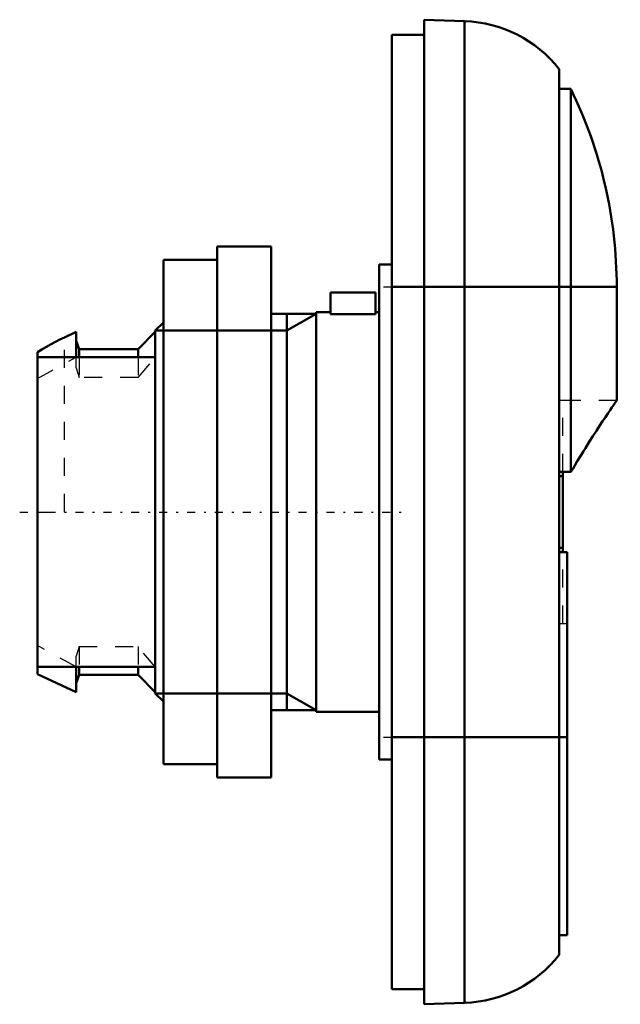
# Model space of a CAD drawing. Header units: millimetres. Extents: x -1 to 32.4, y -27.4 to 27.4.
import ezdxf

# ---------------------------------------------------------------- set-up
doc = ezdxf.new("R2010")
doc.units = ezdxf.units.MM
doc.linetypes.add('Center', pattern=[1.5, 0.45, -0.5, 0.05, -0.5])
doc.linetypes.add('Dashed', pattern=[2, 1, -1])
for name, color, linetype, lineweight in [('AM_0', 7, 'Continuous', 30), ('AM_10', 7, 'Continuous', 5), ('AM_3', 7, 'Dashed', 5), ('AM_7', 7, 'Center', 5)]:
    doc.layers.add(name, color=color, linetype=linetype, lineweight=lineweight)

msp = doc.modelspace()

# ---------------------------------------------------------------- linework, layer by layer
at = {"layer": 'AM_0', "color": 7, "linetype": 'Continuous', "lineweight": 50}
for p, q in [((23.744, 27.272), (21.5, 27.35)), ((21.5, -27.35), (21.5, 27.35)), ((23.744, -27.272), (23.744, 27.272)), ((21.5, 26.5), (19.7, 26.5)), ((19.7, -26.5), (19.7, 26.5)), ((29, -24.606), (29, 24.606)), ((29.65, 23.5), (29, 23.5)), ((29.65, 2.223), (29.65, 23.5)), ((13, 14.75), (10, 14.75)), ((10, -14.75), (10, 14.75)), ((13, -14.75), (13, 14.75)), ((10, 14), (7, 14)), ((7, -14), (7, 14)), ((19.7, 13.75), (19, 13.75)), ((19, -13.75), (19, 13.75)), ((18.8, 12.2), (16.3, 12.2)), ((16.3, 10.998), (16.3, 12.2)), ((18.8, 10.998), (18.8, 12.2)), ((19.7, 12.5), (32.2, 12.5)), ((32.2, 6.2), (32.2, 12.5)), ((15.5, 11), (13, 11)), ((16.3, 11.1), (15.5, 11.1)), ((15.5, -11.1), (15.5, 11.1)), ((18.8, 10.998), (16.3, 10.998)), ((19, 11.1), (18.8, 11.1)), ((7, 10.53), (6.55, 10.08)), ((2.15, 10), (1.5, 9.698)), ((2.15, 10), (2.15, 8.602)), ((6.55, 10), (5.6, 9.05)), ((6.55, -10.08), (6.55, 10.08)), ((2.33, 9.05), (2.15, 9.5)), ((0, 8.874), (0, -9)), ((5.6, 9.05), (2.33, 9.05)), ((2.33, 9.05), (2.33, 8.602)), ((5.6, 9.05), (5.6, 8.602)), ((6.55, 8.602), (0, 8.602)), ((29, 2.223), (29.65, 2.223)), ((29.2, -2.223), (29.2, 2.223)), ((29, 1.988), (29.2, 1.988)), ((29, -1.988), (29.2, -1.988)), ((29, -2.223), (29.45, -2.223)), ((29.45, -23.5), (29.45, -2.223)), ((0, -8.602), (6.55, -8.602)), ((2.15, -8.602), (2.15, -10)), ((2.33, -8.602), (2.33, -9.05)), ((5.6, -8.602), (5.6, -9.05)), ((0, -9), (2.15, -10)), ((2.15, -9.5), (2.33, -9.05)), ((2.33, -9.05), (5.6, -9.05)), ((5.6, -9.05), (6.55, -10)), ((6.55, -10.08), (7, -10.53)), ((13, -11), (15.5, -11)), ((15.5, -11.1), (19, -11.1)), ((19.7, -12.5), (29.45, -12.5)), ((7, -14), (10, -14)), ((19, -13.75), (19.7, -13.75)), ((10, -14.75), (13, -14.75)), ((29, -23.5), (29.45, -23.5)), ((19.7, -26.5), (21.5, -26.5)), ((21.5, -27.35), (23.744, -27.272))]:
    msp.add_line(p, q, dxfattribs=at)
for points in [[(1.5, 9.698), (1.241, 9.574), (0.733, 9.31), (0.241, 9.024), (0, 8.874)], [(32.2, 6.2), (32.198, 6.197), (32.18, 6.171), (32.145, 6.12), (32.121, 6.085), (32.092, 6.043), (32.022, 5.94), (31.934, 5.811), (31.829, 5.656), (31.707, 5.476), (31.57, 5.27), (31.495, 5.159), (31.417, 5.041), (31.25, 4.788), (31.07, 4.512), (30.877, 4.214), (30.673, 3.894), (30.459, 3.555), (30.349, 3.377), (30.236, 3.196), (30.006, 2.819), (29.77, 2.425), (29.65, 2.223)]]:
    msp.add_lwpolyline(points, dxfattribs=at)
for centre, radius, start, end in [((23.5, 20.276), 7, 38.2132, 88.0002), ((7.2, 12.5), 25, 0, 26.1039), ((23.5, -20.276), 7, 271.9998, 321.7868)]:
    msp.add_arc(centre, radius, start, end, dxfattribs=at)
at = {"layer": 'AM_10', "color": 7, "linetype": 'Continuous', "lineweight": 50}
for p, q in [((13.87, -11), (13.87, 11)), ((15.5, 11), (13.87, 10.08)), ((6.55, 10.08), (13.87, 10.08)), ((6.55, -10.08), (13.87, -10.08)), ((15.5, -11), (13.87, -10.08))]:
    msp.add_line(p, q, dxfattribs=at)
at = {"layer": 'AM_3', "color": 6, "linetype": 'Dashed', "lineweight": 25}
for p, q in [((1.5, 0), (1.5, 9.698)), ((0, 7.416), (2.15, 8.602)), ((2.15, 8.015), (2.15, 8.602)), ((2.33, 8.602), (2.33, 7.476)), ((5.6, 8.602), (5.6, 7.476)), ((5.6, 7.476), (6.55, 8.602)), ((2.15, 8.015), (2.33, 7.476)), ((5.6, 7.476), (2.33, 7.476)), ((32.2, 6.2), (29, 6.2)), ((29.2, 6.199), (29, 6.199)), ((29.2, 2.223), (29.2, 6.199)), ((0, 0), (1.5, 0)), ((29.2, -6.199), (29.2, -2.223)), ((29, -6.199), (29.2, -6.199)), ((29, -6.2), (29.45, -6.2)), ((2.15, -8.602), (0, -7.416)), ((2.33, -7.476), (2.15, -8.015)), ((2.33, -7.476), (2.33, -8.602)), ((2.33, -7.476), (5.6, -7.476)), ((6.55, -8.602), (5.6, -7.476)), ((5.6, -7.476), (5.6, -8.602)), ((2.15, -8.602), (2.15, -8.015))]:
    msp.add_line(p, q, dxfattribs=at)
msp.add_lwpolyline([(0, 8.874), (0.241, 9.024), (0.733, 9.31), (1.241, 9.574), (1.5, 9.698)], dxfattribs=at)
at = {"layer": 'AM_7', "color": 4, "linetype": 'Center', "lineweight": 25}
for p, q in [((19.235, 12.5), (32.4, 12.5)), ((-0.985, 0), (20.685, 0)), ((19.235, -12.5), (29.465, -12.5))]:
    msp.add_line(p, q, dxfattribs=at)

doc.saveas('drawing.dxf')
